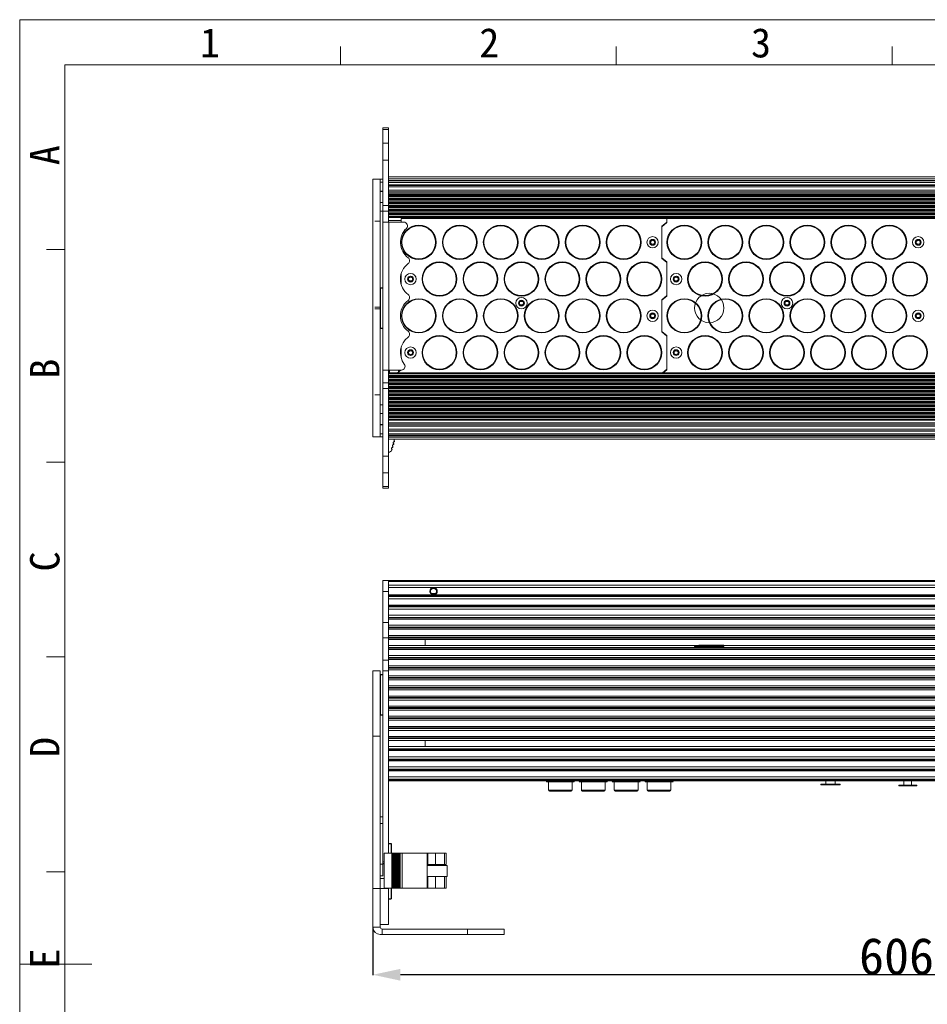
# Model space of a CAD drawing. Header units: millimetres. Extents: x 24895 to 26296, y -11704 to -10713.
# Tile 2 of 46: x 24895 to 25388, y -11248 to -10713. Entities that reach past the tile are written whole.
import ezdxf

# ---------------------------------------------------------------- set-up
doc = ezdxf.new("R2010")
doc.units = ezdxf.units.MM
doc.header["$LTSCALE"] = 50
doc.header["$PDMODE"] = 2
doc.layers.get('0').update_dxf_attribs({"lineweight": 18})
doc.layers.add('02___PRT_ALL_AXES', color=7, linetype='Continuous')
doc.layers.add('LA1404-03-00TEXT', color=7, linetype='Continuous')
doc.styles.get("Standard").update_dxf_attribs({"font": 'txt', "bigfont": 'gbcbig.shx'})
doc.styles.add('TEXTSTYLE_2', font='SimSun Regular.ttf')
doc.dimstyles.new('DIMSTYLE_1', dxfattribs={"dimtxt": 3.5, "dimasz": 3.5, "dimexe": 0.18, "dimexo": 0.0625, "dimgap": 0.09, "dimtad": 1, "dimdsep": 46, "dimtxsty": 'Standard', "dimblk": '_FILLED', "dimblk1": '_FILLED', "dimblk2": '_FILLED', "dimcen": 0.09, "dimadec": 0, "dimazin": 0, "dimtp": 0.01, "dimtm": 0.01, "dimtfac": 1, "dimtofl": 0, "dimtmove": 0, "dimatfit": 3, "dimldrblk": '_FILLED', "dimfxl": 1, "dimtolj": 1, "dimarcsym": 0})

# ---------------------------------------------------------------- blocks, each defined once
blk = doc.blocks.new('_FILLED')
at = {"color": 0, "linetype": 'ByBlock'}
blk.add_solid([(0, 0), (-1, 0.214), (-1, -0.214)], dxfattribs=at)
blk = doc.blocks.new('*D39')
at = {"color": 0, "linetype": 'Continuous', "lineweight": -2, "ltscale": 0.6, "transparency": 16777216}
for p, q in [((25086.83, -11206.58), (25086.83, -11232.58)), ((25692.83, -11206.58), (25692.83, -11232.58)), ((25677.83, -11232.4), (25101.83, -11232.4))]:
    blk.add_line(p, q, dxfattribs=at)
at = {"layer": 'Defpoints', "color": 0, "linetype": 'Continuous', "ltscale": 0.6, "transparency": 16777216}
for p in [(25086.83, -11206.51), (25692.83, -11206.51), (25086.83, -11232.4)]:
    blk.add_point(p, dxfattribs=at)
at = {"color": 0, "linetype": 'Continuous', "lineweight": -2, "ltscale": 0.6, "transparency": 16777216, "xscale": 15, "yscale": 15, "zscale": 15, "rotation": 180}
blk.add_blockref('_FILLED', (25086.83, -11232.4), dxfattribs=at)
at = {"color": 0, "linetype": 'Continuous', "lineweight": -2, "ltscale": 0.6, "transparency": 16777216, "xscale": 15, "yscale": 15, "zscale": 15}
blk.add_blockref('_FILLED', (25692.83, -11232.4), dxfattribs=at)
at = {"color": 0, "linetype": 'Continuous', "ltscale": 0.6, "transparency": 16777216, "insert": (25385.36, -11212.31), "char_height": 20, "attachment_point": 2}
blk.add_mtext('\\A1;{\\fSimSun|b0|i0|c134|p2;606mm}', dxfattribs=at)

msp = doc.modelspace()

# ---------------------------------------------------------------- linework, layer by layer
at = {"color": 2}
for p, q in [((24894.654, -11703.519), (24894.654, -10712.971)), ((24894.654, -10712.971), (26295.572, -10712.971)), ((24894.654, -11226.716), (24933.978, -11226.716))]:
    msp.add_line(p, q, dxfattribs=at)
at = {"color": 7}
for p, q in [((25069.256, -10737.549), (25069.256, -10727.56)), ((25219.28, -10737.549), (25219.28, -10727.56)), ((25369.304, -10737.549), (25369.304, -10727.56)), ((24919.232, -11678.942), (24919.232, -10737.549)), ((24919.232, -10737.549), (26270.995, -10737.549)), ((24909.243, -10838.031), (24919.232, -10838.031)), ((24909.243, -10953.696), (24919.232, -10953.696)), ((24909.243, -11059.438), (24919.232, -11059.438)), ((24909.243, -11176.419), (24919.232, -11176.419))]:
    msp.add_line(p, q, dxfattribs=at)
at = {"color": 7, "linetype": 'Continuous'}
for p, q in [((25092.326, -10771.817), (25095.326, -10771.817)), ((25092.326, -10967.753), (25092.326, -10771.817)), ((25092.326, -10772.679), (25095.326, -10772.679)), ((25092.326, -10780.146), (25095.326, -10780.146)), ((25092.326, -10789.284), (25095.326, -10789.284)), ((25086.826, -10799.785), (25092.326, -10799.785)), ((25090.826, -10799.785), (25090.826, -10939.785)), ((25095.326, -10798.509), (25684.326, -10798.509)), ((25095.326, -10799.509), (25684.326, -10799.509)), ((25095.326, -10800.366), (25684.326, -10800.366)), ((25095.326, -10800.445), (25684.326, -10800.445)), ((25684.326, -10800.624), (25095.326, -10800.624)), ((25092.326, -10801.385), (25090.826, -10801.385)), ((25684.326, -10801.445), (25095.326, -10801.445)), ((25095.326, -10802.827), (25684.326, -10802.827)), ((25095.326, -10802.905), (25684.326, -10802.905)), ((25095.326, -10803.084), (25684.326, -10803.084)), ((25095.326, -10803.906), (25684.326, -10803.906)), ((25684.326, -10805.601), (25095.326, -10805.601)), ((25684.326, -10805.679), (25095.326, -10805.679)), ((25090.826, -10806.301), (25092.326, -10806.301)), ((25090.826, -10806.472), (25092.326, -10806.472)), ((25095.326, -10806.529), (25684.326, -10806.529)), ((25095.326, -10807.261), (25684.326, -10807.261)), ((25684.326, -10807.991), (25095.326, -10807.991)), ((25684.326, -10808.31), (25095.326, -10808.31)), ((25095.326, -10808.761), (25684.326, -10808.761)), ((25095.326, -10809.08), (25684.326, -10809.08)), ((25684.326, -10809.991), (25095.326, -10809.991)), ((25684.326, -10810.31), (25095.326, -10810.31)), ((25095.326, -10810.761), (25684.326, -10810.761)), ((25095.326, -10811.08), (25684.326, -10811.08)), ((25092.326, -10812.367), (25090.826, -10812.367)), ((25092.326, -10814.035), (25095.326, -10814.035)), ((25684.326, -10811.991), (25095.326, -10811.991)), ((25684.326, -10812.31), (25095.326, -10812.31)), ((25095.326, -10812.761), (25684.326, -10812.761)), ((25095.326, -10813.08), (25684.326, -10813.08)), ((25684.326, -10813.991), (25095.326, -10813.991)), ((25684.326, -10814.31), (25095.326, -10814.31)), ((25095.326, -10815.081), (25095.326, -10814.703)), ((25095.326, -10814.761), (25684.326, -10814.761)), ((25095.326, -10815.08), (25684.326, -10815.08)), ((25095.326, -10820.535), (25095.326, -10815.6)), ((25684.326, -10815.991), (25095.326, -10815.991)), ((25684.326, -10816.31), (25095.326, -10816.31)), ((25095.326, -10816.761), (25684.326, -10816.761)), ((25092.326, -10817.196), (25090.826, -10817.196)), ((25092.326, -10817.035), (25095.326, -10817.035)), ((25095.326, -10817.08), (25684.326, -10817.08)), ((25684.326, -10817.991), (25095.326, -10817.991)), ((25684.326, -10818.31), (25095.326, -10818.31)), ((25095.326, -10818.761), (25684.326, -10818.761)), ((25095.326, -10819.08), (25684.326, -10819.08)), ((25684.326, -10819.991), (25095.326, -10819.991)), ((25684.326, -10820.31), (25095.326, -10820.31)), ((25684.326, -10820.535), (25095.326, -10820.535)), ((25095.326, -10822.135), (25102.227, -10822.135)), ((25680.227, -10821.035), (25102.227, -10821.035)), ((25102.227, -10821.035), (25102.227, -10823.035)), ((25246.727, -10821.035), (25246.727, -10823.325)), ((25090.826, -10822.502), (25087.826, -10822.502)), ((25103.652, -10823.035), (25092.326, -10823.035)), ((25095.426, -10823.035), (25095.426, -10903.535)), ((25246.727, -10823.053), (25244.127, -10825.271)), ((25244.127, -10825.543), (25246.727, -10823.325)), ((25244.127, -10825.271), (25244.127, -10842.799)), ((25245.327, -10824.519), (25245.327, -10824.247)), ((25246.48, -10823.535), (25246.161, -10823.535)), ((25246.727, -10844.745), (25244.127, -10842.527)), ((25244.127, -10842.799), (25246.727, -10845.017)), ((25245.327, -10843.823), (25245.327, -10843.551)), ((25245.527, -10843.994), (25245.527, -10843.722)), ((25246.727, -10863.325), (25246.727, -10844.745)), ((25102.227, -10856.812), (25102.227, -10851.258)), ((25092.326, -10858.785), (25091.026, -10858.785)), ((25091.026, -10880.785), (25091.026, -10858.785)), ((25246.727, -10863.053), (25244.127, -10865.271)), ((25244.127, -10865.543), (25246.727, -10863.325)), ((25245.327, -10864.519), (25245.327, -10864.247)), ((25245.527, -10864.349), (25245.527, -10864.077)), ((25090.826, -10869.275), (25087.826, -10869.275)), ((25090.826, -10870.296), (25087.826, -10870.296)), ((25244.127, -10865.271), (25244.127, -10882.799)), ((25092.326, -10880.785), (25091.026, -10880.785)), ((25246.727, -10884.745), (25244.127, -10882.527)), ((25244.127, -10882.799), (25246.727, -10885.017)), ((25245.327, -10883.823), (25245.327, -10883.551)), ((25245.527, -10883.994), (25245.527, -10883.722)), ((25246.727, -10903.325), (25246.727, -10884.745)), ((25102.227, -10896.813), (25102.227, -10891.259)), ((25092.326, -10903.535), (25102.326, -10903.535)), ((25684.326, -10905.035), (25095.326, -10905.035)), ((25095.326, -10911.971), (25095.326, -10905.035)), ((25095.326, -10905.261), (25684.326, -10905.261)), ((25095.326, -10905.58), (25684.326, -10905.58)), ((25684.326, -10906.491), (25095.326, -10906.491)), ((25684.326, -10906.81), (25095.326, -10906.81)), ((25095.326, -10907.261), (25684.326, -10907.261)), ((25095.326, -10907.58), (25684.326, -10907.58)), ((25100.222, -10905.035), (25101.98, -10903.535)), ((25100.826, -10904.519), (25100.826, -10903.535)), ((25101.027, -10904.349), (25101.027, -10903.535)), ((25246.727, -10903.053), (25244.403, -10905.035)), ((25244.722, -10905.035), (25246.727, -10903.325)), ((25245.327, -10904.519), (25245.327, -10904.247)), ((25245.527, -10904.349), (25245.527, -10904.077)), ((25095.326, -10910.535), (25092.326, -10910.535)), ((25684.326, -10908.491), (25095.326, -10908.491)), ((25684.326, -10908.81), (25095.326, -10908.81)), ((25095.326, -10909.261), (25684.326, -10909.261)), ((25095.326, -10909.58), (25684.326, -10909.58)), ((25684.326, -10910.491), (25095.326, -10910.491)), ((25684.326, -10910.81), (25095.326, -10910.81)), ((25095.326, -10911.261), (25684.326, -10911.261)), ((25095.326, -10911.58), (25684.326, -10911.58)), ((25095.326, -10912.868), (25095.326, -10912.489)), ((25684.326, -10912.491), (25095.326, -10912.491)), ((25684.326, -10912.81), (25095.326, -10912.81)), ((25095.326, -10913.261), (25684.326, -10913.261)), ((25090.826, -10917.069), (25087.826, -10917.069)), ((25095.326, -10913.535), (25092.326, -10913.535)), ((25095.326, -10913.58), (25684.326, -10913.58)), ((25684.326, -10914.491), (25095.326, -10914.491)), ((25684.326, -10914.81), (25095.326, -10914.81)), ((25095.326, -10915.261), (25684.326, -10915.261)), ((25095.326, -10915.58), (25684.326, -10915.58)), ((25684.326, -10916.491), (25095.326, -10916.491)), ((25684.326, -10916.81), (25095.326, -10916.81)), ((25095.326, -10917.261), (25684.326, -10917.261)), ((25095.326, -10917.58), (25684.326, -10917.58)), ((25684.326, -10918.491), (25095.326, -10918.491)), ((25090.826, -10922.374), (25092.326, -10922.374)), ((25684.326, -10918.81), (25095.326, -10918.81)), ((25095.326, -10919.261), (25684.326, -10919.261)), ((25095.326, -10919.58), (25684.326, -10919.58)), ((25684.326, -10920.491), (25095.326, -10920.491)), ((25684.326, -10920.81), (25095.326, -10920.81)), ((25095.326, -10921.261), (25684.326, -10921.261)), ((25095.326, -10921.58), (25684.326, -10921.58)), ((25684.326, -10922.491), (25095.326, -10922.491)), ((25684.326, -10922.81), (25095.326, -10922.81)), ((25095.326, -10923.261), (25684.326, -10923.261)), ((25095.326, -10923.58), (25684.326, -10923.58)), ((25090.826, -10927.204), (25092.326, -10927.204)), ((25684.326, -10924.491), (25095.326, -10924.491)), ((25684.326, -10924.81), (25095.326, -10924.81)), ((25095.326, -10925.261), (25684.326, -10925.261)), ((25095.326, -10925.58), (25684.326, -10925.58)), ((25684.326, -10926.491), (25095.326, -10926.491)), ((25684.326, -10926.81), (25095.326, -10926.81)), ((25095.326, -10927.261), (25684.326, -10927.261)), ((25095.326, -10927.58), (25684.326, -10927.58)), ((25684.326, -10928.491), (25095.326, -10928.491)), ((25684.326, -10928.81), (25095.326, -10928.81)), ((25095.326, -10929.261), (25684.326, -10929.261)), ((25092.326, -10933.099), (25090.826, -10933.099)), ((25092.326, -10933.269), (25090.826, -10933.269)), ((25095.326, -10929.58), (25684.326, -10929.58)), ((25684.326, -10930.491), (25095.326, -10930.491)), ((25684.326, -10930.81), (25095.326, -10930.81)), ((25095.326, -10932.175), (25684.326, -10932.175)), ((25095.326, -10932.997), (25684.326, -10932.997)), ((25095.326, -10933.891), (25684.326, -10933.891)), ((25095.326, -10933.97), (25684.326, -10933.97)), ((25086.826, -10939.785), (25092.326, -10939.785)), ((25092.326, -10938.185), (25090.826, -10938.185)), ((25684.326, -10935.665), (25095.326, -10935.665)), ((25684.326, -10936.486), (25095.326, -10936.486)), ((25684.326, -10936.665), (25095.326, -10936.665)), ((25684.326, -10936.744), (25095.326, -10936.744)), ((25095.326, -10938.125), (25684.326, -10938.125)), ((25095.326, -10938.947), (25684.326, -10938.947)), ((25684.326, -10939.126), (25095.326, -10939.126)), ((25684.326, -10939.204), (25095.326, -10939.204)), ((25095.326, -10940.062), (25684.326, -10940.062)), ((25095.326, -10941.062), (25684.326, -10941.062)), ((25092.326, -10950.286), (25095.326, -10950.286)), ((25092.326, -10959.425), (25095.326, -10959.425)), ((25092.326, -10966.891), (25095.326, -10966.891)), ((25092.326, -10967.753), (25095.326, -10967.753)), ((25092.326, -11018.014), (25687.326, -11018.014)), ((25092.326, -11018.014), (25092.326, -11178.514)), ((25095.326, -11018.546), (25684.326, -11018.546)), ((25092.326, -11023.952), (25095.326, -11023.952)), ((25095.326, -11020.546), (25684.326, -11020.546)), ((25095.326, -11021.814), (25684.326, -11021.814)), ((25684.326, -11025.814), (25095.326, -11025.814)), ((25684.326, -11026.346), (25095.326, -11026.346)), ((25684.326, -11026.746), (25095.326, -11026.746)), ((25684.326, -11028.014), (25095.326, -11028.014)), ((25095.326, -11031.314), (25684.326, -11031.314)), ((25095.326, -11031.846), (25684.326, -11031.846)), ((25684.326, -11032.246), (25095.326, -11032.246)), ((25684.326, -11033.514), (25095.326, -11033.514)), ((25092.326, -11040.752), (25095.326, -11040.752)), ((25095.326, -11036.814), (25684.326, -11036.814)), ((25095.326, -11038.06), (25684.326, -11038.06)), ((25684.326, -11038.333), (25095.326, -11038.333)), ((25684.326, -11039.014), (25095.326, -11039.014)), ((25095.326, -11042.314), (25684.326, -11042.314)), ((25095.326, -11043.401), (25684.326, -11043.401)), ((25684.326, -11043.798), (25095.326, -11043.798)), ((25684.326, -11044.514), (25095.326, -11044.514)), ((25092.326, -11049.203), (25095.326, -11049.203)), ((25095.326, -11047.814), (25684.326, -11047.814)), ((25095.326, -11048.866), (25684.326, -11048.866)), ((25684.326, -11049.263), (25095.326, -11049.263)), ((25684.326, -11050.014), (25095.326, -11050.014)), ((25115.326, -11053.314), (25115.326, -11050.013)), ((25095.326, -11053.314), (25684.326, -11053.314)), ((25095.326, -11054.33), (25684.326, -11054.33)), ((25684.326, -11054.728), (25095.326, -11054.728)), ((25684.326, -11055.514), (25095.326, -11055.514)), ((25261.826, -11053.265), (25277.826, -11053.265)), ((25261.826, -11053.862), (25277.826, -11053.862)), ((25277.826, -11053.065), (25264.261, -11053.065)), ((25264.261, -11053.362), (25264.261, -11053.065)), ((25277.826, -11053.362), (25264.261, -11053.362)), ((25265.025, -11053.862), (25265.025, -11053.265)), ((25266.685, -11053.862), (25266.685, -11053.265)), ((25272.021, -11053.362), (25272.021, -11053.065)), ((25272.967, -11053.862), (25272.967, -11053.265)), ((25274.628, -11053.862), (25274.628, -11053.265)), ((25095.326, -11061.378), (25092.326, -11061.378)), ((25095.326, -11058.814), (25684.326, -11058.814)), ((25095.326, -11059.795), (25684.326, -11059.795)), ((25684.326, -11060.193), (25095.326, -11060.193)), ((25684.326, -11061.014), (25095.326, -11061.014)), ((25090.826, -11067.014), (25086.826, -11067.014)), ((25090.826, -11067.014), (25090.826, -11185.514)), ((25095.326, -11067.178), (25092.326, -11067.178)), ((25095.326, -11064.314), (25684.326, -11064.314)), ((25095.326, -11065.26), (25684.326, -11065.26)), ((25684.326, -11065.658), (25095.326, -11065.658)), ((25684.326, -11066.514), (25095.326, -11066.514)), ((25091.026, -11091.014), (25091.026, -11069.014)), ((25095.326, -11069.814), (25684.326, -11069.814)), ((25095.326, -11070.725), (25684.326, -11070.725)), ((25684.326, -11071.123), (25095.326, -11071.123)), ((25684.326, -11072.014), (25095.326, -11072.014)), ((25095.326, -11075.314), (25684.326, -11075.314)), ((25095.326, -11076.19), (25684.326, -11076.19)), ((25684.326, -11076.587), (25095.326, -11076.587)), ((25684.326, -11077.514), (25095.326, -11077.514)), ((25095.326, -11080.814), (25684.326, -11080.814)), ((25095.326, -11081.655), (25684.326, -11081.655)), ((25684.326, -11082.052), (25095.326, -11082.052)), ((25684.326, -11083.014), (25095.326, -11083.014)), ((25095.326, -11086.314), (25684.326, -11086.314)), ((25095.326, -11087.12), (25684.326, -11087.12)), ((25684.326, -11087.517), (25095.326, -11087.517)), ((25684.326, -11088.514), (25095.326, -11088.514)), ((25095.326, -11091.814), (25684.326, -11091.814)), ((25095.326, -11092.585), (25684.326, -11092.585)), ((25684.326, -11092.982), (25095.326, -11092.982)), ((25684.326, -11094.014), (25095.326, -11094.014)), ((25095.326, -11097.314), (25684.326, -11097.314)), ((25095.326, -11098.049), (25684.326, -11098.049)), ((25684.326, -11098.447), (25095.326, -11098.447)), ((25684.326, -11099.514), (25095.326, -11099.514)), ((25090.826, -11102.686), (25086.826, -11102.686)), ((25095.326, -11102.814), (25684.326, -11102.814)), ((25095.326, -11103.514), (25684.326, -11103.514)), ((25684.326, -11103.912), (25095.326, -11103.912)), ((25684.326, -11105.014), (25095.326, -11105.014)), ((25115.326, -11108.314), (25115.326, -11105.013)), ((25095.326, -11108.314), (25684.326, -11108.314)), ((25095.326, -11109.581), (25684.326, -11109.581)), ((25684.326, -11109.981), (25095.326, -11109.981)), ((25684.326, -11110.514), (25095.326, -11110.514)), ((25095.326, -11113.814), (25684.326, -11113.814)), ((25095.326, -11115.081), (25684.326, -11115.081)), ((25095.326, -11115.481), (25684.326, -11115.481)), ((25095.326, -11116.014), (25684.326, -11116.014)), ((25684.326, -11119.314), (25095.326, -11119.314)), ((25684.326, -11120.581), (25095.326, -11120.581)), ((25095.326, -11120.981), (25684.326, -11120.981)), ((25095.326, -11121.514), (25684.326, -11121.514)), ((25684.326, -11124.814), (25095.326, -11124.814)), ((25684.326, -11126.081), (25095.326, -11126.081)), ((25684.326, -11126.481), (25095.326, -11126.481)), ((25684.326, -11127.014), (25095.326, -11127.014)), ((25196.426, -11127.214), (25181.226, -11127.214)), ((25196.126, -11127.514), (25181.526, -11127.514)), ((25182.376, -11127.514), (25182.376, -11132.014)), ((25195.276, -11127.514), (25195.276, -11132.014)), ((25214.326, -11127.214), (25199.126, -11127.214)), ((25214.026, -11127.514), (25199.426, -11127.514)), ((25200.276, -11127.514), (25200.276, -11132.014)), ((25213.176, -11127.514), (25213.176, -11132.014)), ((25232.226, -11127.214), (25217.026, -11127.214)), ((25231.926, -11127.514), (25217.326, -11127.514)), ((25218.176, -11127.514), (25218.176, -11132.014)), ((25231.076, -11127.514), (25231.076, -11132.014)), ((25250.126, -11127.214), (25234.926, -11127.214)), ((25249.826, -11127.514), (25235.226, -11127.514)), ((25236.076, -11127.514), (25236.076, -11132.014)), ((25248.976, -11127.514), (25248.976, -11132.014)), ((25333.326, -11127.014), (25333.326, -11128.714)), ((25338.326, -11127.014), (25338.326, -11128.714)), ((25375.799, -11127.014), (25375.799, -11129.214)), ((25379.854, -11127.014), (25379.854, -11129.214)), ((25195.276, -11132.014), (25182.376, -11132.014)), ((25194.776, -11132.514), (25182.876, -11132.514)), ((25213.176, -11132.014), (25200.276, -11132.014)), ((25212.676, -11132.514), (25200.776, -11132.514)), ((25231.076, -11132.014), (25218.176, -11132.014)), ((25230.576, -11132.514), (25218.676, -11132.514)), ((25248.976, -11132.014), (25236.076, -11132.014)), ((25248.476, -11132.514), (25236.576, -11132.514)), ((25330.576, -11128.714), (25341.076, -11128.714)), ((25330.576, -11129.014), (25330.576, -11128.714)), ((25341.076, -11129.014), (25330.576, -11129.014)), ((25331.176, -11129.014), (25331.176, -11128.714)), ((25340.476, -11128.714), (25340.476, -11129.014)), ((25341.076, -11128.714), (25341.076, -11129.014)), ((25372.938, -11129.214), (25372.938, -11129.714)), ((25382.715, -11129.214), (25372.938, -11129.214)), ((25382.715, -11129.714), (25372.938, -11129.714)), ((25375.496, -11129.714), (25375.496, -11129.214)), ((25380.326, -11129.714), (25380.326, -11129.214)), ((25382.715, -11129.214), (25382.715, -11129.714)), ((25090.826, -11146.514), (25092.326, -11146.514)), ((25090.826, -11150.22), (25092.326, -11150.22)), ((25092.924, -11166.264), (25126.642, -11166.264)), ((25092.924, -11166.264), (25092.924, -11185.264)), ((25097.217, -11185.264), (25097.217, -11166.264)), ((25097.254, -11185.264), (25097.254, -11166.264)), ((25097.389, -11166.264), (25097.389, -11185.264)), ((25097.714, -11185.264), (25097.714, -11166.264)), ((25097.833, -11166.264), (25097.833, -11185.264)), ((25098.158, -11185.264), (25098.158, -11166.264)), ((25098.276, -11166.264), (25098.276, -11185.264)), ((25098.601, -11185.264), (25098.601, -11166.264)), ((25098.719, -11166.264), (25098.719, -11185.264)), ((25099.044, -11185.264), (25099.044, -11166.264)), ((25099.162, -11166.264), (25099.162, -11185.264)), ((25099.487, -11185.264), (25099.487, -11166.264)), ((25099.605, -11166.264), (25099.605, -11185.264)), ((25099.93, -11185.264), (25099.93, -11166.264)), ((25100.048, -11166.264), (25100.048, -11185.264)), ((25100.373, -11185.264), (25100.373, -11166.264)), ((25100.492, -11166.264), (25100.492, -11185.264)), ((25100.817, -11185.264), (25100.817, -11166.264)), ((25100.935, -11166.264), (25100.935, -11185.264)), ((25101.26, -11185.264), (25101.26, -11166.264)), ((25101.397, -11166.264), (25101.397, -11185.264)), ((25101.715, -11166.264), (25101.715, -11185.264)), ((25102.743, -11185.264), (25102.743, -11166.264)), ((25116.281, -11185.264), (25116.281, -11166.264)), ((25116.742, -11166.264), (25116.742, -11172.514)), ((25120.884, -11166.264), (25120.884, -11172.514)), ((25125.788, -11166.264), (25125.788, -11172.514)), ((25126.643, -11172.514), (25126.643, -11166.264)), ((25092.326, -11172.22), (25090.826, -11172.22)), ((25092.924, -11171.014), (25092.326, -11171.014)), ((25092.924, -11172.014), (25092.326, -11172.014)), ((25116.308, -11172.514), (25126.643, -11172.514)), ((25116.308, -11179.014), (25116.308, -11172.514)), ((25127.326, -11173.014), (25116.308, -11173.014)), ((25127.326, -11179.014), (25127.326, -11173.014)), ((25092.326, -11178.514), (25090.826, -11178.514)), ((25092.924, -11180.014), (25090.826, -11180.014)), ((25116.308, -11179.014), (25127.326, -11179.014)), ((25116.742, -11179.014), (25116.742, -11185.264)), ((25120.884, -11179.014), (25120.884, -11185.264)), ((25125.788, -11179.014), (25125.788, -11185.264)), ((25126.643, -11185.264), (25126.643, -11179.014)), ((25086.826, -11185.514), (25095.326, -11185.514)), ((25092.924, -11185.264), (25126.643, -11185.264)), ((25095.326, -11185.264), (25095.326, -11205.014)), ((25086.826, -11206.514), (25090.826, -11206.514)), ((25090.826, -11205.014), (25095.326, -11205.014)), ((25090.826, -11205.014), (25090.826, -11206.514)), ((25091.826, -11207.514), (25158.326, -11207.514)), ((25091.826, -11210.514), (25091.826, -11207.514)), ((25138.326, -11207.514), (25138.326, -11210.514)), ((25158.326, -11207.514), (25158.326, -11210.514))]:
    msp.add_line(p, q, dxfattribs=at)
at = {"color": 3, "linetype": 'Continuous'}
for p, q in [((25095.326, -10814.703), (25095.326, -10771.817)), ((25086.826, -10939.785), (25086.826, -10799.785)), ((25095.326, -10815.081), (25095.326, -10815.6)), ((25095.326, -10820.535), (25095.326, -10823.035)), ((25095.326, -10903.535), (25095.326, -10905.035)), ((25095.826, -10905.035), (25095.826, -10903.535)), ((25095.326, -10911.971), (25095.326, -10912.489)), ((25095.326, -10967.753), (25095.326, -10912.868)), ((25095.326, -11018.014), (25095.326, -11166.264)), ((25086.826, -11067.014), (25086.826, -11206.514)), ((25090.826, -11185.514), (25090.826, -11205.014)), ((25158.326, -11210.514), (25090.826, -11210.514))]:
    msp.add_line(p, q, dxfattribs=at)
at = {"color": 1, "linetype": 'Continuous'}
msp.add_line((25245.404, -10904.181), (25245.551, -10904.328), dxfattribs=at)
at = {"color": 6, "linetype": 'Continuous'}
for p, q in [((25261.826, -11053.862), (25261.826, -11053.265)), ((25277.826, -11053.862), (25277.826, -11053.065))]:
    msp.add_line(p, q, dxfattribs=at)
at = {"color": 2, "linetype": 'Continuous'}
for p, q in [((25116.326, -11172.514), (25116.326, -11173.014)), ((25120.326, -11172.514), (25120.326, -11173.014))]:
    msp.add_line(p, q, dxfattribs=at)
at = {"color": 7, "linetype": 'Continuous'}
for centre, radius in [((25239.027, -10834.035), 3.1), ((25239.027, -10834.035), 1.6), ((25383.527, -10834.035), 3.1), ((25383.527, -10834.035), 1.6), ((25107.327, -10854.035), 3.1), ((25107.327, -10854.035), 1.6), ((25251.827, -10854.035), 3.1), ((25251.827, -10854.035), 1.6), ((25167.652, -10867.135), 3.1), ((25269.826, -10869.785), 8), ((25312.152, -10867.135), 3.1), ((25167.652, -10867.135), 1.6), ((25312.152, -10867.135), 1.6), ((25239.027, -10874.035), 3.1), ((25239.027, -10874.035), 1.6), ((25383.527, -10874.035), 3.1), ((25383.527, -10874.035), 1.6), ((25107.327, -10894.035), 3.1), ((25251.827, -10894.035), 3.1), ((25107.327, -10894.035), 1.6), ((25251.827, -10894.035), 1.6)]:
    msp.add_circle(centre, radius, dxfattribs=at)
for centre, radius, start, end in [((25112.326, -10834.035), 10.5, 133.94552, 233.1301), ((25103.652, -10825.035), 2, 313.94552, 90), ((25104.826, -10844.035), 2, 306.8699, 53.1301), ((25112.326, -10854.035), 10.5, 126.8699, 233.1301), ((25091.026, -10858.985), 0.2, 90, 180), ((25104.826, -10864.035), 2, 306.8699, 53.1301), ((25112.326, -10874.035), 10.5, 126.8699, 233.1301), ((25091.026, -10880.585), 0.2, 180, 270), ((25112.326, -10894.035), 10.5, 126.8699, 216.8699), ((25104.826, -10884.035), 2, 306.8699, 53.1301), ((25102.326, -10901.535), 2, 270, 36.8699), ((25097.318, -10945.285), 0.4, 280.30801, 343.92021), ((25097.922, -10944.633), 0.5, 100.30801, 227.53241), ((25097.314, -10945.297), 0.4, 345.70319, 47.53241), ((25097.761, -10943.748), 0.4, 280.30801, 343.92021), ((25098.365, -10943.096), 0.5, 100.30801, 227.53241), ((25097.758, -10943.76), 0.4, 345.70319, 47.53241), ((25098.204, -10942.21), 0.4, 280.30801, 343.92021), ((25098.808, -10941.558), 0.5, 100.30801, 227.53241), ((25098.201, -10942.222), 0.4, 345.70319, 47.53241), ((25095.174, -10946.043), 2.25, 273.8964, 335.22033), ((25097.479, -10946.171), 0.5, 100.30801, 226.00949), ((25096.854, -10946.818), 0.4, 335.22033, 46.00949), ((25091.026, -11069.214), 0.2, 90, 180), ((25091.026, -11090.814), 0.2, 180, 270), ((25181.526, -11127.214), 0.3, 180, 269.99995), ((25196.126, -11127.214), 0.3, 270.00005, 0), ((25199.426, -11127.214), 0.3, 180, 269.99995), ((25214.026, -11127.214), 0.3, 270.00005, 0), ((25217.326, -11127.214), 0.3, 180, 269.99995), ((25231.926, -11127.214), 0.3, 270.00005, 0), ((25235.226, -11127.214), 0.3, 180, 269.99995), ((25249.826, -11127.214), 0.3, 270.00005, 0), ((25182.876, -11132.014), 0.5, 180, 269.99996), ((25194.776, -11132.014), 0.5, 270.00004, 0), ((25200.776, -11132.014), 0.5, 180, 269.99996), ((25212.676, -11132.014), 0.5, 270.00004, 0), ((25218.676, -11132.014), 0.5, 180, 269.99996), ((25230.576, -11132.014), 0.5, 270.00004, 0), ((25236.576, -11132.014), 0.5, 180, 269.99996), ((25248.476, -11132.014), 0.5, 270.00004, 0), ((25091.826, -11206.514), 1, 180, 270)]:
    msp.add_arc(centre, radius, start, end, dxfattribs=at)
at = {"color": 2, "linetype": 'Continuous'}
for centre, radius, start in [((25239.027, -10834.035), 1.5, 255), ((25383.527, -10834.035), 1.5, 255), ((25107.326, -10854.035), 1.5, 255), ((25251.827, -10854.035), 1.5, 255), ((25167.652, -10867.135), 1.5, 255), ((25312.152, -10867.135), 1.5, 255), ((25239.027, -10874.035), 1.5, 255), ((25383.527, -10874.035), 1.5, 255), ((25107.327, -10894.035), 1.5, 255), ((25251.827, -10894.035), 1.5, 255), ((25119.826, -11023.814), 2, 270)]:
    msp.add_arc(centre, radius, start, 195, dxfattribs=at)
at = {"color": 3, "linetype": 'Continuous'}
msp.add_arc((25090.826, -11206.514), 4, 180, 270, dxfattribs=at)
at = {"layer": '02___PRT_ALL_AXES', "color": 7, "linetype": 'Continuous'}
for p, q in [((25091.026, -10858.785), (25092.326, -10858.785)), ((25091.026, -10880.785), (25092.326, -10880.785)), ((25118.622, -11025.014), (25121.031, -11025.014)), ((25091.026, -11069.014), (25092.326, -11069.014)), ((25091.026, -11091.014), (25092.326, -11091.014)), ((25095.326, -11161.014), (25096.826, -11161.014)), ((25096.826, -11161.014), (25096.826, -11166.264)), ((25092.924, -11172.014), (25092.326, -11172.014)), ((25096.826, -11185.264), (25096.826, -11191.014)), ((25095.326, -11191.014), (25096.826, -11191.014))]:
    msp.add_line(p, q, dxfattribs=at)
for centre, radius in [((25111.802, -10834.035), 9.3), ((25111.802, -10834.035), 9.175), ((25134.102, -10834.035), 9.3), ((25134.102, -10834.035), 9.175), ((25156.402, -10834.035), 9.3), ((25156.402, -10834.035), 9.175), ((25178.702, -10834.035), 9.3), ((25178.702, -10834.035), 9.175), ((25201.002, -10834.035), 9.3), ((25201.002, -10834.035), 9.175), ((25223.302, -10834.035), 9.3), ((25223.302, -10834.035), 9.175), ((25256.302, -10834.035), 9.3), ((25256.302, -10834.035), 9.175), ((25278.602, -10834.035), 9.3), ((25278.602, -10834.035), 9.175), ((25300.902, -10834.035), 9.3), ((25300.902, -10834.035), 9.175), ((25323.202, -10834.035), 9.3), ((25323.202, -10834.035), 9.175), ((25345.502, -10834.035), 9.3), ((25345.502, -10834.035), 9.175), ((25367.802, -10834.035), 9.3), ((25367.802, -10834.035), 9.175), ((25239.027, -10834.035), 1.15), ((25383.527, -10834.035), 1.15), ((25123.052, -10854.035), 9.3), ((25123.052, -10854.035), 9.175), ((25145.352, -10854.035), 9.3), ((25145.352, -10854.035), 9.175), ((25167.652, -10854.035), 9.3), ((25167.652, -10854.035), 9.175), ((25189.952, -10854.035), 9.3), ((25189.952, -10854.035), 9.175), ((25212.252, -10854.035), 9.3), ((25212.252, -10854.035), 9.175), ((25234.552, -10854.035), 9.3), ((25234.552, -10854.035), 9.175), ((25267.552, -10854.035), 9.3), ((25267.552, -10854.035), 9.175), ((25289.852, -10854.035), 9.3), ((25289.852, -10854.035), 9.175), ((25312.152, -10854.035), 9.3), ((25312.152, -10854.035), 9.175), ((25334.452, -10854.035), 9.3), ((25334.452, -10854.035), 9.175), ((25356.752, -10854.035), 9.3), ((25356.752, -10854.035), 9.175), ((25379.052, -10854.035), 9.3), ((25379.052, -10854.035), 9.175), ((25107.326, -10854.035), 1.15), ((25251.827, -10854.035), 1.15), ((25111.802, -10874.035), 9.3), ((25111.802, -10874.035), 9.175), ((25134.102, -10874.035), 9.3), ((25134.102, -10874.035), 9.175), ((25156.402, -10874.035), 9.3), ((25156.402, -10874.035), 9.175), ((25178.702, -10874.035), 9.3), ((25178.702, -10874.035), 9.175), ((25201.002, -10874.035), 9.3), ((25201.002, -10874.035), 9.175), ((25223.302, -10874.035), 9.3), ((25223.302, -10874.035), 9.175), ((25256.302, -10874.035), 9.3), ((25256.302, -10874.035), 9.175), ((25278.602, -10874.035), 9.3), ((25278.602, -10874.035), 9.175), ((25300.902, -10874.035), 9.3), ((25300.902, -10874.035), 9.175), ((25323.202, -10874.035), 9.3), ((25323.202, -10874.035), 9.175), ((25345.502, -10874.035), 9.3), ((25345.502, -10874.035), 9.175), ((25367.802, -10874.035), 9.3), ((25367.802, -10874.035), 9.175), ((25167.652, -10867.135), 1.15), ((25312.152, -10867.135), 1.15), ((25239.027, -10874.035), 1.15), ((25383.527, -10874.035), 1.15), ((25123.052, -10894.035), 9.3), ((25123.052, -10894.035), 9.175), ((25145.352, -10894.035), 9.3), ((25145.352, -10894.035), 9.175), ((25167.652, -10894.035), 9.3), ((25167.652, -10894.035), 9.175), ((25189.952, -10894.035), 9.3), ((25189.952, -10894.035), 9.175), ((25212.252, -10894.035), 9.3), ((25212.252, -10894.035), 9.175), ((25234.552, -10894.035), 9.3), ((25234.552, -10894.035), 9.175), ((25267.552, -10894.035), 9.3), ((25267.552, -10894.035), 9.175), ((25289.852, -10894.035), 9.3), ((25289.852, -10894.035), 9.175), ((25312.152, -10894.035), 9.3), ((25312.152, -10894.035), 9.175), ((25334.452, -10894.035), 9.3), ((25334.452, -10894.035), 9.175), ((25356.752, -10894.035), 9.3), ((25356.752, -10894.035), 9.175), ((25379.052, -10894.035), 9.3), ((25379.052, -10894.035), 9.175), ((25107.327, -10894.035), 1.15), ((25251.827, -10894.035), 1.15), ((25119.826, -11023.814), 1.7)]:
    msp.add_circle(centre, radius, dxfattribs=at)

# ---------------------------------------------------------------- texts
at = {"layer": 'LA1404-03-00TEXT', "color": 3, "style": 'TEXTSTYLE_2'}
for s, p in [('1', (24992.778, -10733.494)), ('2', (25144.707, -10733.494)), ('3', (25292.579, -10733.494))]:
    msp.add_text(s, height=15.981, dxfattribs=at).set_placement(p)
for s, p in [('A', (24916.287, -10792.104)), ('B', (24916.287, -10908.243)), ('C', (24916.287, -11013.051)), ('D', (24916.287, -11114.007)), ('E', (24916.287, -11229.059))]:
    msp.add_text(s, height=15.981, rotation=90, dxfattribs=at).set_placement(p)

# ---------------------------------------------------------------- dimensions: what is measured, and where the dimension line sits
at = {"color": 4, "linetype": 'Continuous'}
dim = msp.add_linear_dim(base=(25086.826, -11232.401), p1=(25692.826, -11206.514), p2=(25086.826, -11206.514), angle=180, text='{\\fSimSun|b0|i0|c134|p2;606mm}', dimstyle='DIMSTYLE_1', override={"dimtxt": 20, "dimasz": 15}, dxfattribs=at)
dim.commit()
dim.dimension.update_dxf_attribs({"geometry": '*D39', "text_midpoint": (25385.364, -11232.401), "dimtype": 160})

doc.saveas('drawing.dxf')
